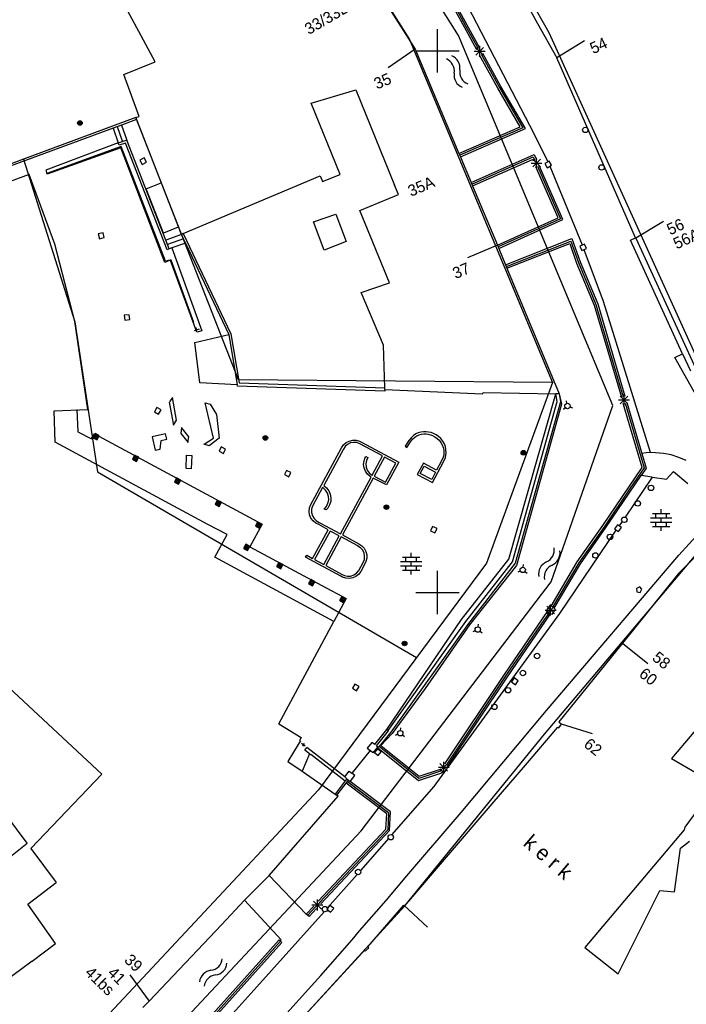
# Model space of a CAD drawing. Header units: millimetres. Extents: x 135944 to 142000, y 454200 to 456692.
# Tile 50 of 153: x 137061 to 137123, y 455862 to 455953. Entities that reach past the tile are written whole.
import ezdxf
from ezdxf.enums import TextEntityAlignment as Align

# ---------------------------------------------------------------- set-up
doc = ezdxf.new("R2010")
doc.units = ezdxf.units.MM
for name, color, linetype in [('TotaalGBKN2013_Bistad', 251, 'Continuous'), ('TotaalGBKN2013X$0$Contouren', 251, 'Continuous'), ('TotaalGBKN2013X$0$Xref', 251, 'Continuous')]:
    doc.layers.add(name, color=color, linetype=linetype)
doc.styles.add('TotaalGBKN2013X$0$GBKN binnenstad 2009$0$Standard', font='txt')

# ---------------------------------------------------------------- blocks, each defined once
blk = doc.blocks.new('TotaalGBKN2013X$0$GBKN binnenstad 2009')
at = {"layer": 'TotaalGBKN2013_Bistad'}
for p, q in [((137106271, 455957881), (137109220, 455952517)), ((137099971, 455956795), (137102435, 455952219)), ((137100120, 455956875), (137102585, 455952300)), ((137102734, 455952381), (137100270, 455956956)), ((137073937, 455948978), (137070215, 455955922)), ((137095492, 455953976), (137097934, 455950153)), ((137102791, 455954108), (137108886, 455942361)), ((137109220, 455952517), (137110992, 455949372)), ((137100000, 455950000), (137100000, 455952000)), ((137102435, 455952219), (137103577, 455950136)), ((137102585, 455952300), (137103728, 455950216)), ((137103877, 455950296), (137102734, 455952381)), ((137113555, 455950933), (137110992, 455949372)), ((137097918, 455950144), (137095443, 455948449)), ((137097934, 455950153), (137101969, 455940525)), ((137098000, 455950000), (137100000, 455950000)), ((137100000, 455950000), (137102000, 455950000)), ((137100000, 455948000), (137100000, 455950000)), ((137103385, 455949959), (137104385, 455949959)), ((137103531, 455949605), (137104239, 455950313)), ((137104239, 455949605), (137103531, 455950313)), ((137103885, 455949459), (137103885, 455950459)), ((137071043, 455947806), (137073937, 455948978)), ((137105546, 455946549), (137103866, 455949610)), ((137104016, 455949690), (137105694, 455946632)), ((137105842, 455946716), (137104167, 455949770)), ((137114066, 455942315), (137110992, 455949372)), ((137072469, 455943947), (137071043, 455947806)), ((137088341, 455945164), (137092453, 455946390)), ((137092453, 455946390), (137096025, 455937599)), ((137107626, 455942981), (137105546, 455946549)), ((137105694, 455946632), (137107869, 455942902)), ((137108112, 455942822), (137105842, 455946716)), ((137091014, 455938585), (137088341, 455945164)), ((137072151, 455943841), (137054958, 455937488)), ((137072216, 455943663), (137070841, 455943155)), ((137072151, 455943841), (137072469, 455943947)), ((137072151, 455943841), (137072216, 455943663)), ((137072216, 455943663), (137072231, 455943621)), ((137076361, 455933041), (137072231, 455943621)), ((137070044, 455942860), (137054051, 455936951)), ((137070841, 455943155), (137070044, 455942860)), ((137070044, 455942860), (137070511, 455941501)), ((137070443, 455943008), (137070923, 455941608)), ((137070841, 455943155), (137071331, 455941741)), ((137101969, 455940525), (137107626, 455942981)), ((137107869, 455942902), (137102049, 455940374)), ((137102100, 455940211), (137108112, 455942822)), ((137071331, 455941741), (137070521, 455941471)), ((137074905, 455932534), (137071331, 455941741)), ((137108886, 455942361), (137110165, 455939754)), ((137118264, 455932751), (137114066, 455942315)), ((137070511, 455941501), (137063841, 455938981)), ((137070791, 455941161), (137063952, 455938666)), ((137070751, 455941041), (137063971, 455938611)), ((137070511, 455941501), (137070521, 455941471)), ((137070601, 455941281), (137070521, 455941471)), ((137071211, 455941481), (137070601, 455941281)), ((137074811, 455930471), (137070751, 455941041)), ((137074881, 455930601), (137070791, 455941161)), ((137075041, 455931641), (137071211, 455941481)), ((137072918, 455940116), (137072518, 455939910)), ((137072518, 455939910), (137072724, 455939510)), ((137073124, 455939716), (137072918, 455940116)), ((137101969, 455940525), (137102100, 455940211)), ((137102100, 455940211), (137102139, 455940117)), ((137102139, 455940117), (137103086, 455937859)), ((137103086, 455937859), (137108918, 455940434)), ((137103142, 455937697), (137108831, 455940210)), ((137103218, 455937545), (137108744, 455939985)), ((137108744, 455939985), (137108810, 455939836)), ((137108773, 455939285), (137109481, 455939993)), ((137109481, 455939285), (137108773, 455939993)), ((137108831, 455940210), (137108967, 455939901)), ((137108918, 455940434), (137109124, 455939966)), ((137109127, 455939139), (137109127, 455940139)), ((137110288, 455939829), (137109895, 455939610)), ((137110507, 455939436), (137110288, 455939829)), ((137063841, 455938981), (137063952, 455938666)), ((137072724, 455939510), (137073124, 455939716)), ((137108627, 455939639), (137109627, 455939639)), ((137111113, 455934593), (137109051, 455939287)), ((137109208, 455939352), (137111337, 455934508)), ((137111560, 455934422), (137109365, 455939417)), ((137109895, 455939610), (137110114, 455939217)), ((137110114, 455939217), (137110507, 455939436)), ((137110350, 455939356), (137113338, 455932084)), ((137062321, 455938581), (137059085, 455937400)), ((137064681, 455932141), (137062321, 455938581)), ((137063971, 455938611), (137063952, 455938666)), ((137076527, 455933131), (137089151, 455938461)), ((137089151, 455938461), (137089365, 455937954)), ((137089365, 455937954), (137091014, 455938585)), ((137073101, 455937261), (137074491, 455937821)), ((137074691, 455933161), (137073101, 455937261)), ((137096379, 455936727), (137096025, 455937599)), ((137103086, 455937859), (137103218, 455937545)), ((137103218, 455937545), (137105514, 455932063)), ((137092806, 455935278), (137096379, 455936727)), ((137095546, 455928583), (137092806, 455935278)), ((137088534, 455934215), (137090608, 455934938)), ((137090608, 455934938), (137091572, 455932406)), ((137105514, 455932063), (137111113, 455934593)), ((137111337, 455934508), (137105585, 455931903)), ((137105647, 455931745), (137111560, 455934422)), ((137076051, 455933721), (137074691, 455933161)), ((137089526, 455931609), (137088534, 455934215)), ((137120850, 455934260), (137118287, 455932699)), ((137069121, 455933201), (137068683, 455933095)), ((137068683, 455933095), (137068789, 455932657)), ((137068789, 455932657), (137069227, 455932763)), ((137069227, 455932763), (137069121, 455933201)), ((137076361, 455933041), (137074905, 455932534)), ((137075216, 455931731), (137074905, 455932534)), ((137076545, 455932633), (137075059, 455932137)), ((137076527, 455933131), (137076361, 455933041)), ((137076727, 455932249), (137076361, 455933041)), ((137076527, 455933131), (137080931, 455923881)), ((137106269, 455930242), (137112398, 455932671)), ((137112398, 455932671), (137113144, 455930524)), ((137117783, 455932523), (137118264, 455932751)), ((137122608, 455922044), (137117783, 455932523)), ((137118264, 455932751), (137118287, 455932699)), ((137118287, 455932699), (137123842, 455920645)), ((137066511, 455925001), (137064681, 455932141)), ((137075216, 455931731), (137075041, 455931641)), ((137075480, 455931831), (137075216, 455931731)), ((137076727, 455932249), (137075480, 455931831)), ((137075480, 455931831), (137078241, 455924141)), ((137076727, 455932249), (137080727, 455923831)), ((137091572, 455932406), (137089526, 455931609)), ((137105513, 455932068), (137102751, 455930898)), ((137105514, 455932063), (137105647, 455931745)), ((137105647, 455931745), (137106269, 455930242)), ((137106346, 455930090), (137112295, 455932447)), ((137106399, 455929928), (137112193, 455932224)), ((137112193, 455932224), (137112826, 455930402)), ((137112295, 455932447), (137112985, 455930463)), ((137113548, 455932160), (137113133, 455931985)), ((137113133, 455931985), (137113308, 455931570)), ((137113308, 455931570), (137113723, 455931745)), ((137115293, 455926865), (137113515, 455931626)), ((137113723, 455931745), (137113548, 455932160)), ((137075310, 455930668), (137074811, 455930471)), ((137075310, 455930668), (137074881, 455930601)), ((137075401, 455930691), (137075310, 455930668)), ((137075310, 455930668), (137077723, 455924169)), ((137077511, 455924935), (137075401, 455930691)), ((137106269, 455930242), (137106399, 455929928)), ((137106399, 455929928), (137111200, 455918332)), ((137112826, 455930402), (137114449, 455926529)), ((137112985, 455930463), (137114264, 455927411)), ((137113144, 455930524), (137114770, 455926643)), ((137092959, 455927681), (137095546, 455928583)), ((137095012, 455922822), (137092959, 455927681)), ((137114264, 455927411), (137114610, 455926586)), ((137114449, 455926529), (137116959, 455918017)), ((137114610, 455926586), (137115841, 455922408)), ((137114770, 455926643), (137117285, 455918112)), ((137119648, 455912908), (137115293, 455926865)), ((137071528, 455925646), (137071082, 455925590)), ((137071082, 455925590), (137071138, 455925144)), ((137071584, 455925200), (137071528, 455925646)), ((137067731, 455916901), (137066511, 455925001)), ((137071138, 455925144), (137071584, 455925200)), ((137077772, 455924232), (137077685, 455924466)), ((137078006, 455924319), (137077538, 455924145)), ((137077591, 455923071), (137080727, 455923831)), ((137077771, 455924041), (137077723, 455924169)), ((137078241, 455924141), (137077771, 455924041)), ((137080727, 455923831), (137081507, 455919168)), ((137080931, 455923881), (137081682, 455919354)), ((137078061, 455919361), (137077591, 455923071)), ((137095136, 455918891), (137095012, 455922822)), ((137115841, 455922408), (137117121, 455918065)), ((137121881, 455921686), (137122608, 455922044)), ((137123953, 455918024), (137121881, 455921686)), ((137122608, 455922044), (137123333, 455920470)), ((137081507, 455919168), (137078061, 455919361)), ((137081525, 455919059), (137081507, 455919168)), ((137095131, 455918591), (137081525, 455919059)), ((137081682, 455919354), (137095136, 455918891)), ((137095141, 455918741), (137095136, 455918891)), ((137075531, 455918001), (137075251, 455917591)), ((137075911, 455915901), (137075531, 455918001)), ((137095141, 455918741), (137095131, 455918591)), ((137095141, 455918741), (137104141, 455918341)), ((137104141, 455918341), (137104191, 455918461)), ((137104191, 455918461), (137110912, 455918337)), ((137106568, 455903085), (137110912, 455918337)), ((137111036, 455917618), (137110912, 455918337)), ((137111200, 455918332), (137110912, 455918337)), ((137111200, 455918332), (137111442, 455917399)), ((137111200, 455918332), (137111342, 455917600)), ((137116849, 455917421), (137117557, 455918129)), ((137117557, 455917421), (137116849, 455918129)), ((137117203, 455917275), (137117203, 455918275)), ((137074080, 455917066), (137073862, 455916672)), ((137074474, 455916848), (137074080, 455917066)), ((137075221, 455917561), (137075611, 455915461)), ((137079331, 455914261), (137078541, 455917501)), ((137078541, 455917501), (137079021, 455917381)), ((137079021, 455917381), (137079591, 455916441)), ((137106894, 455902837), (137111036, 455917618)), ((137111342, 455917600), (137107167, 455902699)), ((137111442, 455917399), (137107280, 455902503)), ((137111928, 455917457), (137111880, 455917702)), ((137112214, 455917131), (137112450, 455917051)), ((137116703, 455917775), (137117703, 455917775)), ((137118866, 455911544), (137117128, 455917441)), ((137117291, 455917489), (137119051, 455911515)), ((137117454, 455917536), (137118839, 455912835)), ((137064601, 455916761), (137067731, 455916901)), ((137064711, 455913881), (137064601, 455916761)), ((137066691, 455916881), (137066791, 455914841)), ((137073862, 455916672), (137074256, 455916454)), ((137074256, 455916454), (137074474, 455916848)), ((137079591, 455916441), (137079851, 455914241)), ((137111789, 455917048), (137111601, 455916884)), ((137075611, 455915461), (137075911, 455915901)), ((137066791, 455914841), (137068051, 455914171)), ((137068073, 455914210), (137068321, 455914651)), ((137068400, 455914665), (137068196, 455914287)), ((137068424, 455914584), (137068277, 455914311)), ((137068321, 455914651), (137083811, 455906321)), ((137068448, 455914503), (137068358, 455914335)), ((137068778, 455914461), (137068400, 455914665)), ((137068697, 455914437), (137068424, 455914584)), ((137068473, 455914421), (137068440, 455914360)), ((137068440, 455914360), (137068501, 455914327)), ((137068616, 455914413), (137068448, 455914503)), ((137068534, 455914388), (137068473, 455914421)), ((137068501, 455914327), (137068534, 455914388)), ((137068526, 455914245), (137068616, 455914413)), ((137068550, 455914164), (137068697, 455914437)), ((137068574, 455914083), (137068778, 455914461)), ((137074891, 455914651), (137073651, 455914361)), ((137073651, 455914361), (137073921, 455913131)), ((137075011, 455914141), (137074891, 455914661)), ((137076361, 455915221), (137076311, 455914681)), ((137076311, 455914681), (137076981, 455913851)), ((137077031, 455914371), (137076361, 455915221)), ((137076961, 455913841), (137077031, 455914371)), ((137097781, 455914501), (137097543, 455914290)), ((137097674, 455914139), (137097901, 455914341)), ((137097991, 455914633), (137097781, 455914501)), ((137097901, 455914341), (137098088, 455914459)), ((137098217, 455914735), (137097991, 455914633)), ((137098088, 455914459), (137098290, 455914548)), ((137098456, 455914804), (137098217, 455914735)), ((137098290, 455914548), (137098503, 455914608)), ((137098701, 455914841), (137098456, 455914804)), ((137098503, 455914608), (137098721, 455914641)), ((137098935, 455914844), (137098701, 455914841)), ((137098721, 455914641), (137098929, 455914644)), ((137098929, 455914644), (137099136, 455914619)), ((137099167, 455914815), (137098935, 455914844)), ((137099136, 455914619), (137099337, 455914567)), ((137099393, 455914756), (137099167, 455914815)), ((137099337, 455914567), (137099531, 455914491)), ((137099611, 455914671), (137099393, 455914756)), ((137099531, 455914491), (137099753, 455914372)), ((137099860, 455914542), (137099611, 455914671)), ((137099753, 455914372), (137099960, 455914230)), ((137100095, 455914387), (137099860, 455914542)), ((137100306, 455914201), (137100095, 455914387)), ((137078801, 455906291), (137064711, 455913881)), ((137068051, 455914171), (137068073, 455914210)), ((137068196, 455914287), (137068574, 455914083)), ((137068277, 455914311), (137068550, 455914164)), ((137068358, 455914335), (137068526, 455914245)), ((137074411, 455913221), (137074491, 455914021)), ((137074491, 455914021), (137075011, 455914141)), ((137078931, 455913551), (137078411, 455913681)), ((137078441, 455913701), (137079331, 455914261)), ((137079851, 455914241), (137078931, 455913551)), ((137080036, 455913433), (137079829, 455913034)), ((137080435, 455913226), (137080036, 455913433)), ((137091141, 455913351), (137091321, 455913618)), ((137091462, 455913476), (137091301, 455913231)), ((137091321, 455913618), (137091561, 455913833)), ((137091685, 455913673), (137091462, 455913476)), ((137091561, 455913833), (137091847, 455913983)), ((137091953, 455913803), (137091685, 455913673)), ((137091847, 455913983), (137092160, 455914058)), ((137092245, 455913858), (137091953, 455913803)), ((137092160, 455914058), (137092482, 455914054)), ((137092542, 455913833), (137092245, 455913858)), ((137092482, 455914054), (137092794, 455913971)), ((137092821, 455913731), (137092542, 455913833)), ((137092794, 455913971), (137092921, 455913911)), ((137094916, 455912601), (137092821, 455913731)), ((137092921, 455913911), (137096421, 455912021)), ((137097346, 455914039), (137097011, 455913501)), ((137097011, 455913501), (137097171, 455913381)), ((137097171, 455913381), (137097488, 455913898)), ((137097543, 455914290), (137097346, 455914039)), ((137097488, 455913898), (137097674, 455914139)), ((137099960, 455914230), (137100146, 455914059)), ((137100146, 455914059), (137100301, 455913861)), ((137100301, 455913861), (137100426, 455913635)), ((137100481, 455913981), (137100306, 455914201)), ((137100426, 455913635), (137100513, 455913392)), ((137100619, 455913727), (137100481, 455913981)), ((137100713, 455913453), (137100619, 455913727)), ((137100765, 455913169), (137100713, 455913453)), ((137072035, 455912681), (137071831, 455912303)), ((137072059, 455912600), (137071912, 455912327)), ((137072413, 455912477), (137072035, 455912681)), ((137072332, 455912453), (137072059, 455912600)), ((137073921, 455913131), (137074411, 455913221)), ((137076781, 455911441), (137076831, 455912681)), ((137076831, 455912681), (137077331, 455912651)), ((137077321, 455912661), (137077251, 455911401)), ((137079829, 455913034), (137080228, 455912827)), ((137080228, 455912827), (137080435, 455913226)), ((137088271, 455908071), (137091141, 455913351)), ((137091301, 455913231), (137089486, 455909881)), ((137093321, 455912448), (137093381, 455912551)), ((137093381, 455912551), (137093554, 455912452)), ((137093961, 455910834), (137094916, 455912601)), ((137100513, 455913392), (137100565, 455913139)), ((137100564, 455912687), (137100517, 455912497)), ((137100581, 455912881), (137100564, 455912687)), ((137100565, 455913139), (137100581, 455912881)), ((137100711, 455912456), (137100762, 455912666)), ((137100762, 455912666), (137100781, 455912881)), ((137100781, 455912881), (137100765, 455913169)), ((137119242, 455912884), (137118839, 455912835)), ((137118839, 455912835), (137119237, 455911486)), ((137119648, 455912908), (137119242, 455912884)), ((137120100, 455912907), (137119648, 455912908)), ((137120838, 455912842), (137120100, 455912907)), ((137121564, 455912697), (137120838, 455912842)), ((137122270, 455912475), (137121564, 455912697)), ((137071831, 455912303), (137072209, 455912099)), ((137071912, 455912327), (137072185, 455912180)), ((137072083, 455912519), (137071993, 455912351)), ((137071993, 455912351), (137072161, 455912261)), ((137072108, 455912437), (137072075, 455912376)), ((137072075, 455912376), (137072136, 455912343)), ((137072251, 455912429), (137072083, 455912519)), ((137072169, 455912404), (137072108, 455912437)), ((137072136, 455912343), (137072169, 455912404)), ((137072161, 455912261), (137072251, 455912429)), ((137072185, 455912180), (137072332, 455912453)), ((137072209, 455912099), (137072413, 455912477)), ((137093170, 455911817), (137093207, 455912142)), ((137093213, 455911493), (137093170, 455911817)), ((137093207, 455912142), (137093321, 455912448)), ((137093425, 455912179), (137093371, 455911882)), ((137093371, 455911882), (137093397, 455911582)), ((137093554, 455912452), (137093425, 455912179)), ((137095097, 455912503), (137094144, 455910738)), ((137096141, 455911941), (137095097, 455912503)), ((137095191, 455910191), (137096141, 455911941)), ((137096421, 455912021), (137095271, 455909931)), ((137098681, 455911931), (137098111, 455910901)), ((137098391, 455910981), (137098761, 455911671)), ((137099909, 455911292), (137098681, 455911931)), ((137098761, 455911671), (137099814, 455911110)), ((137099531, 455910161), (137100541, 455912053)), ((137100361, 455912149), (137099909, 455911292)), ((137100517, 455912497), (137100361, 455912149)), ((137100541, 455912053), (137100711, 455912456)), ((137122948, 455912178), (137122270, 455912475)), ((137077251, 455911401), (137076781, 455911441)), ((137086069, 455911274), (137085858, 455910877)), ((137085858, 455910877), (137086255, 455910666)), ((137086466, 455911063), (137086069, 455911274)), ((137086255, 455910666), (137086466, 455911063)), ((137093332, 455911189), (137093213, 455911493)), ((137093522, 455910923), (137093332, 455911189)), ((137093397, 455911582), (137093501, 455911299)), ((137093501, 455911299), (137093675, 455911052)), ((137093771, 455910711), (137093522, 455910923)), ((137093675, 455911052), (137093891, 455910871)), ((137093867, 455910661), (137093771, 455910711)), ((137093891, 455910871), (137093961, 455910834)), ((137094144, 455910738), (137095191, 455910191)), ((137098111, 455910901), (137099531, 455910161)), ((137099451, 455910421), (137098391, 455910981)), ((137099814, 455911110), (137099451, 455910421)), ((137115246, 455906182), (137118866, 455911544)), ((137115526, 455905989), (137118773, 455910798)), ((137119051, 455911515), (137117781, 455909634)), ((137119237, 455911486), (137118773, 455910798)), ((137119797, 455910652), (137118773, 455910798)), ((137121131, 455910461), (137121760, 455911180)), ((137121760, 455911180), (137123080, 455910050)), ((137075911, 455910578), (137075707, 455910200)), ((137075707, 455910200), (137076085, 455909996)), ((137075935, 455910497), (137075788, 455910224)), ((137075788, 455910224), (137076061, 455910077)), ((137075959, 455910416), (137075869, 455910248)), ((137075869, 455910248), (137076037, 455910158)), ((137076289, 455910374), (137075911, 455910578)), ((137076208, 455910350), (137075935, 455910497)), ((137075984, 455910334), (137075951, 455910273)), ((137075951, 455910273), (137076012, 455910240)), ((137076127, 455910326), (137075959, 455910416)), ((137076045, 455910301), (137075984, 455910334)), ((137076012, 455910240), (137076045, 455910301)), ((137076037, 455910158), (137076127, 455910326)), ((137076061, 455910077), (137076208, 455910350)), ((137076085, 455909996), (137076289, 455910374)), ((137089486, 455909881), (137089749, 455909664)), ((137091028, 455905408), (137093867, 455910661)), ((137094051, 455910566), (137091209, 455905309)), ((137095271, 455909931), (137094051, 455910566)), ((137119797, 455910652), (137117308, 455906965)), ((137119797, 455910652), (137121131, 455910461)), ((137089390, 455909705), (137088451, 455907971)), ((137089433, 455909674), (137089390, 455909705)), ((137089664, 455909451), (137089433, 455909674)), ((137089832, 455909178), (137089664, 455909451)), ((137089749, 455909664), (137089954, 455909392)), ((137089928, 455908872), (137089832, 455909178)), ((137089954, 455909392), (137090091, 455909080)), ((137090091, 455909080), (137090151, 455908745)), ((137117781, 455909634), (137115386, 455906085)), ((137079666, 455908534), (137079462, 455908156)), ((137079462, 455908156), (137079840, 455907952)), ((137079690, 455908453), (137079543, 455908180)), ((137079543, 455908180), (137079816, 455908033)), ((137079714, 455908372), (137079624, 455908204)), ((137079624, 455908204), (137079792, 455908114)), ((137080044, 455908330), (137079666, 455908534)), ((137079963, 455908306), (137079690, 455908453)), ((137079739, 455908290), (137079706, 455908229)), ((137079706, 455908229), (137079767, 455908196)), ((137079882, 455908282), (137079714, 455908372)), ((137079800, 455908257), (137079739, 455908290)), ((137079767, 455908196), (137079800, 455908257)), ((137079792, 455908114), (137079882, 455908282)), ((137079816, 455908033), (137079963, 455908306)), ((137079840, 455907952), (137080044, 455908330)), ((137088175, 455907801), (137088271, 455908071)), ((137089746, 455907948), (137089883, 455908237)), ((137090034, 455908078), (137089863, 455907784)), ((137089883, 455908237), (137089945, 455908552)), ((137089945, 455908552), (137089928, 455908872)), ((137090132, 455908405), (137090034, 455908078)), ((137090151, 455908745), (137090132, 455908405)), ((137128718, 455908216), (137122236, 455901741)), ((137088141, 455907481), (137088175, 455907801)), ((137088186, 455907161), (137088141, 455907481)), ((137088308, 455906863), (137088186, 455907161)), ((137088370, 455907681), (137088368, 455907380)), ((137088368, 455907380), (137088445, 455907088)), ((137088451, 455907971), (137088370, 455907681)), ((137088445, 455907088), (137088596, 455906828)), ((137089541, 455907701), (137089746, 455907948)), ((137089721, 455907621), (137089541, 455907701)), ((137089863, 455907784), (137089721, 455907621)), ((137119826, 455907290), (137121426, 455907290)), ((137120126, 455906890), (137120126, 455907290)), ((137120626, 455907290), (137120626, 455907690)), ((137121126, 455906890), (137121126, 455907290)), ((137080581, 455905361), (137078801, 455906291)), ((137083811, 455906321), (137082681, 455904211)), ((137083392, 455906520), (137083188, 455906142)), ((137083416, 455906439), (137083269, 455906166)), ((137083269, 455906166), (137083542, 455906019)), ((137083440, 455906358), (137083350, 455906190)), ((137083350, 455906190), (137083518, 455906100)), ((137083770, 455906316), (137083392, 455906520)), ((137083689, 455906292), (137083416, 455906439)), ((137083465, 455906276), (137083432, 455906215)), ((137083432, 455906215), (137083493, 455906182)), ((137083608, 455906268), (137083440, 455906358)), ((137083526, 455906243), (137083465, 455906276)), ((137083493, 455906182), (137083526, 455906243)), ((137083518, 455906100), (137083608, 455906268)), ((137083542, 455906019), (137083689, 455906292)), ((137083566, 455905938), (137083770, 455906316)), ((137088500, 455906603), (137088308, 455906863)), ((137088749, 455906398), (137088500, 455906603)), ((137088596, 455906828), (137088810, 455906615)), ((137089041, 455906261), (137088749, 455906398)), ((137088810, 455906615), (137089071, 455906467)), ((137089901, 455905790), (137089041, 455906261)), ((137089071, 455906467), (137089141, 455906441)), ((137089141, 455906441), (137091028, 455905408)), ((137112885, 455902825), (137115246, 455906182)), ((137116587, 455906244), (137116333, 455905872)), ((137116959, 455905990), (137116587, 455906244)), ((137117035, 455906562), (137116754, 455906145)), ((137119646, 455906890), (137121606, 455906890)), ((137119646, 455906490), (137121606, 455906490)), ((137120126, 455906090), (137120126, 455906490)), ((137120626, 455906490), (137120626, 455906890)), ((137121126, 455906090), (137121126, 455906490)), ((137079451, 455903251), (137080581, 455905361)), ((137083188, 455906142), (137083566, 455905938)), ((137088455, 455903151), (137089901, 455905790)), ((137090071, 455905671), (137088636, 455903052)), ((137090929, 455905224), (137090071, 455905671)), ((137091209, 455905309), (137092721, 455904481)), ((137099540, 455906105), (137099349, 455905698)), ((137099349, 455905698), (137099756, 455905507)), ((137099947, 455905914), (137099540, 455906105)), ((137099756, 455905507), (137099947, 455905914)), ((137111287, 455898046), (137116490, 455905753)), ((137115386, 455906085), (137113028, 455902732)), ((137113171, 455902640), (137115526, 455905989)), ((137116333, 455905872), (137116705, 455905618)), ((137116705, 455905618), (137116959, 455905990)), ((137119826, 455906090), (137121426, 455906090)), ((137120626, 455905690), (137120626, 455906090)), ((137122256, 455903438), (137124167, 455905526)), ((137082295, 455904446), (137082091, 455904068)), ((137082319, 455904365), (137082172, 455904092)), ((137082673, 455904242), (137082295, 455904446)), ((137082592, 455904218), (137082319, 455904365)), ((137089502, 455902582), (137090929, 455905224)), ((137091111, 455905127), (137089683, 455902484)), ((137092621, 455904301), (137091111, 455905127)), ((137092721, 455904481), (137092992, 455904310)), ((137082091, 455904068), (137082469, 455903864)), ((137082172, 455904092), (137082445, 455903945)), ((137082343, 455904284), (137082253, 455904116)), ((137082253, 455904116), (137082421, 455904026)), ((137082368, 455904202), (137082335, 455904141)), ((137082335, 455904141), (137082396, 455904108)), ((137082511, 455904194), (137082343, 455904284)), ((137082429, 455904169), (137082368, 455904202)), ((137082396, 455904108), (137082429, 455904169)), ((137082421, 455904026), (137082511, 455904194)), ((137082445, 455903945), (137082592, 455904218)), ((137082469, 455903864), (137082673, 455904242)), ((137082681, 455904211), (137089720, 455900422)), ((137087821, 455903261), (137087921, 455903441)), ((137087921, 455903441), (137088455, 455903151)), ((137092644, 455904290), (137092621, 455904301)), ((137092891, 455904124), (137092644, 455904290)), ((137093085, 455903898), (137092891, 455904124)), ((137092992, 455904310), (137093213, 455904077)), ((137093213, 455903629), (137093085, 455903898)), ((137093213, 455904077), (137093370, 455903797)), ((137093264, 455903336), (137093213, 455903629)), ((137093370, 455903797), (137093453, 455903487)), ((137093453, 455903487), (137093456, 455903167)), ((137097551, 455903250), (137097551, 455903650)), ((137110036, 455889092), (137122256, 455903438)), ((137090431, 455897321), (137079451, 455903251)), ((137085345, 455902778), (137085141, 455902400)), ((137085369, 455902697), (137085222, 455902424)), ((137085393, 455902616), (137085303, 455902448)), ((137085723, 455902574), (137085345, 455902778)), ((137085642, 455902550), (137085369, 455902697)), ((137085418, 455902534), (137085385, 455902473)), ((137085561, 455902526), (137085393, 455902616)), ((137085479, 455902501), (137085418, 455902534)), ((137085471, 455902358), (137085561, 455902526)), ((137085495, 455902277), (137085642, 455902550)), ((137085519, 455902196), (137085723, 455902574)), ((137091061, 455901511), (137087821, 455903261)), ((137088636, 455903052), (137089502, 455902582)), ((137092721, 455902031), (137093131, 455902761)), ((137093311, 455902701), (137092901, 455901931)), ((137093131, 455902761), (137093237, 455903039)), ((137093237, 455903039), (137093264, 455903336)), ((137093381, 455902855), (137093311, 455902701)), ((137093456, 455903167), (137093381, 455902855)), ((137096571, 455902850), (137098531, 455902850)), ((137096751, 455903250), (137098351, 455903250)), ((137097051, 455902850), (137097051, 455903250)), ((137097551, 455902450), (137097551, 455902850)), ((137098051, 455902850), (137098051, 455903250)), ((137102200, 455897513), (137106568, 455903085)), ((137102615, 455897329), (137106894, 455902837)), ((137107167, 455902699), (137102856, 455897150)), ((137107881, 455902330), (137107909, 455902578)), ((137110464, 455898733), (137112885, 455902825)), ((137113028, 455902732), (137110606, 455898639)), ((137110748, 455898546), (137113171, 455902640)), ((137085141, 455902400), (137085519, 455902196)), ((137085222, 455902424), (137085495, 455902277)), ((137085303, 455902448), (137085471, 455902358)), ((137085385, 455902473), (137085446, 455902440)), ((137085446, 455902440), (137085479, 455902501)), ((137089683, 455902484), (137091141, 455901691)), ((137091141, 455901691), (137091406, 455901557)), ((137091995, 455901518), (137092275, 455901616)), ((137092275, 455901616), (137092520, 455901786)), ((137092710, 455901675), (137092461, 455901475)), ((137092520, 455901786), (137092710, 455902014)), ((137092710, 455902014), (137092721, 455902031)), ((137092901, 455901931), (137092710, 455901675)), ((137096571, 455902450), (137098531, 455902450)), ((137096751, 455902050), (137098351, 455902050)), ((137097051, 455902050), (137097051, 455902450)), ((137097551, 455901650), (137097551, 455902050)), ((137098051, 455902050), (137098051, 455902450)), ((137100000, 455900000), (137100000, 455902000)), ((137107280, 455902503), (137102941, 455897021)), ((137107624, 455901983), (137107395, 455901883)), ((137108054, 455901933), (137108255, 455901785)), ((137122236, 455901741), (137117069, 455895319)), ((137088289, 455901200), (137088085, 455900822)), ((137088085, 455900822), (137088463, 455900618)), ((137088313, 455901119), (137088166, 455900846)), ((137088166, 455900846), (137088439, 455900699)), ((137088337, 455901038), (137088247, 455900870)), ((137088247, 455900870), (137088415, 455900780)), ((137088667, 455900996), (137088289, 455901200)), ((137088586, 455900972), (137088313, 455901119)), ((137088362, 455900956), (137088329, 455900895)), ((137088329, 455900895), (137088390, 455900862)), ((137088505, 455900948), (137088337, 455901038)), ((137088423, 455900923), (137088362, 455900956)), ((137088390, 455900862), (137088423, 455900923)), ((137088415, 455900780), (137088505, 455900948)), ((137088439, 455900699), (137088586, 455900972)), ((137088463, 455900618), (137088667, 455900996)), ((137091235, 455901410), (137091061, 455901511)), ((137091538, 455901309), (137091235, 455901410)), ((137091406, 455901557), (137091698, 455901498)), ((137091856, 455901286), (137091538, 455901309)), ((137091698, 455901498), (137091995, 455901518)), ((137092171, 455901342), (137091856, 455901286)), ((137092461, 455901475), (137092171, 455901342)), ((137089720, 455900422), (137091207, 455899621)), ((137098000, 455900000), (137100000, 455900000)), ((137100000, 455900000), (137102000, 455900000)), ((137100000, 455898000), (137100000, 455900000)), ((137118645, 455900515), (137118341, 455900376)), ((137118341, 455900376), (137118376, 455900069)), ((137118376, 455900069), (137118679, 455900008)), ((137118843, 455900299), (137118645, 455900515)), ((137118679, 455900008), (137118843, 455900299)), ((137091561, 455899431), (137090431, 455897321)), ((137091158, 455899623), (137090954, 455899245)), ((137090954, 455899245), (137091332, 455899041)), ((137091182, 455899542), (137091035, 455899269)), ((137091035, 455899269), (137091308, 455899122)), ((137091206, 455899461), (137091116, 455899293)), ((137091116, 455899293), (137091284, 455899203)), ((137091536, 455899419), (137091158, 455899623)), ((137091455, 455899395), (137091182, 455899542)), ((137091231, 455899379), (137091198, 455899318)), ((137091198, 455899318), (137091259, 455899285)), ((137091374, 455899371), (137091206, 455899461)), ((137091207, 455899621), (137091561, 455899431)), ((137091292, 455899346), (137091231, 455899379)), ((137091259, 455899285), (137091292, 455899346)), ((137091284, 455899203), (137091374, 455899371)), ((137091308, 455899122), (137091455, 455899395)), ((137091332, 455899041), (137091536, 455899419)), ((137100985, 455883880), (137111287, 455898046)), ((137106168, 455892416), (137110138, 455898230)), ((137106450, 455892226), (137110421, 455898043)), ((137110280, 455898136), (137109855, 455897527)), ((137109930, 455898382), (137110930, 455898382)), ((137110356, 455898804), (137110025, 455898305)), ((137110025, 455898305), (137110138, 455898230)), ((137110076, 455898028), (137110784, 455898736)), ((137110784, 455898028), (137110076, 455898736)), ((137110138, 455898230), (137110421, 455898043)), ((137110464, 455898733), (137110356, 455898804)), ((137110525, 455897974), (137110421, 455898043)), ((137110430, 455897882), (137110430, 455898882)), ((137110748, 455898546), (137110464, 455898733)), ((137110857, 455898474), (137110525, 455897974)), ((137110748, 455898546), (137110857, 455898474)), ((137085341, 455887871), (137090431, 455897321)), ((137095322, 455887351), (137102200, 455897513)), ((137095431, 455887263), (137102615, 455897329)), ((137102856, 455897150), (137095676, 455887090)), ((137103737, 455896828), (137103765, 455897076)), ((137109855, 455897527), (137106309, 455892321)), ((137102941, 455897021), (137098848, 455891128)), ((137103480, 455896481), (137103251, 455896381)), ((137103910, 455896431), (137104111, 455896283)), ((137117069, 455895319), (137111186, 455888066)), ((137117069, 455895319), (137119403, 455893434)), ((137059980, 455891656), (137069024, 455883236)), ((137100666, 455884170), (137106168, 455892416)), ((137106309, 455892321), (137100793, 455884055)), ((137100921, 455883940), (137106450, 455892226)), ((137107072, 455892113), (137106812, 455891745)), ((137106812, 455891745), (137107180, 455891485)), ((137107440, 455891853), (137107072, 455892113)), ((137107180, 455891485), (137107440, 455891853)), ((137092363, 455891551), (137092135, 455891163)), ((137092135, 455891163), (137092523, 455890935)), ((137092751, 455891323), (137092363, 455891551)), ((137092523, 455890935), (137092751, 455891323)), ((137098848, 455891128), (137095813, 455886967)), ((137102170, 455879682), (137110036, 455889092)), ((137111186, 455888066), (137111438, 455887835)), ((137085341, 455887871), (137087401, 455886621)), ((137094200, 455885957), (137095322, 455887351)), ((137094352, 455885846), (137095468, 455887234)), ((137095676, 455887090), (137094714, 455885928)), ((137095322, 455887351), (137095431, 455887263)), ((137095468, 455887234), (137095431, 455887263)), ((137096582, 455887258), (137096610, 455887506)), ((137108112, 455884048), (137111095, 455887574)), ((137111095, 455887574), (137111184, 455887508)), ((137111184, 455887508), (137111438, 455887835)), ((137114302, 455886940), (137111438, 455887835)), ((137124153, 455887710), (137121596, 455884661)), ((137087231, 455886121), (137087272, 455886187)), ((137087401, 455886621), (137087241, 455886341)), ((137087241, 455886341), (137087331, 455886281)), ((137087331, 455886281), (137087272, 455886187)), ((137093939, 455886166), (137093501, 455885621)), ((137094200, 455885957), (137093939, 455886166)), ((137095813, 455886967), (137094771, 455885882)), ((137096325, 455886911), (137096096, 455886811)), ((137096755, 455886861), (137096956, 455886713)), ((137087231, 455886121), (137086185, 455884408)), ((137087772, 455885807), (137087439, 455886060)), ((137087696, 455886053), (137087515, 455885815)), ((137087744, 455885429), (137087938, 455885680)), ((137088166, 455885101), (137087744, 455885429)), ((137091433, 455882969), (137087938, 455885680)), ((137093765, 455885408), (137092084, 455883317)), ((137093501, 455885621), (137093765, 455885408)), ((137094030, 455885195), (137093765, 455885408)), ((137094443, 455885710), (137094030, 455885195)), ((137094452, 455885578), (137094170, 455885228)), ((137094352, 455885846), (137094474, 455885748)), ((137094474, 455885748), (137094443, 455885710)), ((137094496, 455885667), (137094443, 455885710)), ((137094802, 455885296), (137094452, 455885578)), ((137094714, 455885928), (137094496, 455885667)), ((137094496, 455885667), (137098241, 455882647)), ((137094520, 455884946), (137094802, 455885296)), ((137098275, 455882838), (137094605, 455885797)), ((137094771, 455885882), (137094714, 455885928)), ((137094771, 455885882), (137098310, 455883029)), ((137086185, 455884408), (137087488, 455883504)), ((137088166, 455885101), (137087488, 455883504)), ((137088166, 455885101), (137088261, 455885028)), ((137088261, 455885028), (137088303, 455885082)), ((137088303, 455885082), (137091479, 455882618)), ((137094170, 455885228), (137094520, 455884946)), ((137100569, 455883371), (137100569, 455884371)), ((137121596, 455884661), (137125676, 455882271)), ((137087488, 455883504), (137090531, 455881395)), ((137091433, 455882969), (137091846, 455883502)), ((137091846, 455883502), (137092084, 455883317)), ((137100345, 455883532), (137098275, 455882838)), ((137098310, 455883029), (137100260, 455883681)), ((137099682, 455882088), (137100918, 455883787)), ((137100069, 455883871), (137101069, 455883871)), ((137100215, 455883517), (137100923, 455884225)), ((137100923, 455883517), (137100215, 455884225)), ((137100260, 455883681), (137100283, 455883708)), ((137100403, 455883600), (137100345, 455883532)), ((137100388, 455883366), (137100513, 455883499)), ((137105033, 455880478), (137108112, 455884048)), ((137069024, 455883236), (137062467, 455876351)), ((137091479, 455882618), (137090531, 455881395)), ((137091433, 455882969), (137091625, 455882806)), ((137091625, 455882806), (137091479, 455882618)), ((137091571, 455882388), (137091789, 455882667)), ((137091625, 455882806), (137091789, 455882667)), ((137095476, 455879655), (137091679, 455882527)), ((137091789, 455882667), (137091919, 455882559)), ((137091919, 455882559), (137092348, 455883112)), ((137095651, 455879737), (137091919, 455882559)), ((137092348, 455883112), (137092084, 455883317)), ((137098241, 455882647), (137100388, 455883366)), ((137090701, 455881277), (137091571, 455882388)), ((137095301, 455879575), (137091571, 455882388)), ((137095783, 455877640), (137099682, 455882088)), ((137125676, 455882271), (137122817, 455878331)), ((137084461, 455873886), (137090809, 455881202)), ((137090531, 455881395), (137090701, 455881277)), ((137090809, 455881202), (137090701, 455881277)), ((137096982, 455871066), (137105033, 455880478)), ((137062108, 455876850), (137060070, 455879628)), ((137095225, 455878158), (137095301, 455879575)), ((137095476, 455879655), (137095392, 455878087)), ((137095558, 455878016), (137095651, 455879737)), ((137097145, 455873827), (137102170, 455879682)), ((137088987, 455871492), (137095225, 455878158)), ((137095392, 455878087), (137089111, 455871376)), ((137089235, 455871259), (137095558, 455878016)), ((137122747, 455878081), (137113582, 455867223)), ((137122817, 455878331), (137122747, 455878081)), ((137095493, 455877308), (137092877, 455874324)), ((137060425, 455875517), (137062108, 455876850)), ((137062467, 455876351), (137064800, 455873232)), ((137121849, 455872376), (137122408, 455876391)), ((137122408, 455876391), (137123257, 455877033)), ((137084461, 455873886), (137082184, 455871598)), ((137084461, 455873886), (137087865, 455870293)), ((137092567, 455873969), (137089823, 455870873)), ((137095239, 455871563), (137097145, 455873827)), ((137062182, 455871232), (137064800, 455873232)), ((137088904, 455870657), (137088904, 455871657)), ((137116654, 455864804), (137120520, 455872502)), ((137120520, 455872502), (137121849, 455872376)), ((137064747, 455867582), (137062182, 455871232)), ((137080050, 455869321), (137082184, 455871598)), ((137082184, 455871598), (137085574, 455867936)), ((137088578, 455871055), (137087865, 455870293)), ((137088701, 455870938), (137088006, 455870195)), ((137088825, 455870821), (137088130, 455870079)), ((137088404, 455871157), (137089404, 455871157)), ((137088550, 455870803), (137089258, 455871511)), ((137089258, 455870803), (137088550, 455871511)), ((137090073, 455871112), (137089773, 455870776)), ((137089773, 455870776), (137090109, 455870476)), ((137090409, 455870812), (137090073, 455871112)), ((137090109, 455870476), (137090409, 455870812)), ((137092803, 455868759), (137095239, 455871563)), ((137093556, 455867300), (137096870, 455871143)), ((137096870, 455871143), (137096982, 455871066)), ((137096870, 455871143), (137099079, 455869113)), ((137083330, 455863586), (137089520, 455870533)), ((137088130, 455870079), (137087865, 455870293)), ((137073390, 455862285), (137080050, 455869321)), ((137092118, 455867938), (137092803, 455868759)), ((137062594, 455865977), (137064747, 455867582)), ((137076606, 455858155), (137085367, 455867928)), ((137076852, 455857919), (137085620, 455867701)), ((137076966, 455858292), (137085493, 455867814)), ((137085367, 455867928), (137085456, 455867848)), ((137085574, 455867936), (137085456, 455867848)), ((137085620, 455867701), (137085456, 455867848)), ((137089210, 455864648), (137092118, 455867938)), ((137093324, 455866893), (137093640, 455867204)), ((137093640, 455867204), (137093556, 455867300)), ((137113582, 455867223), (137116654, 455864804)), ((137084220, 455857142), (137093057, 455866753)), ((137093057, 455866753), (137093247, 455866960)), ((137093247, 455866960), (137093324, 455866893)), ((137062594, 455865977), (137059966, 455864018)), ((137071608, 455864699), (137073390, 455862285)), ((137081483, 455856099), (137089210, 455864648)), ((137076742, 455856363), (137083330, 455863586)), ((137073390, 455862285), (137072781, 455861679))]:
    blk.add_line(p, q, dxfattribs=at)
for centre, radius in [((137066996, 455943340), 215), ((137066996, 455943340), 155), ((137066996, 455943340), 95), ((137066996, 455943340), 35), ((137113630, 455942700), 250), ((137115127, 455939236), 250), ((137111977, 455917212), 250), ((137084101, 455914272), 215), ((137084101, 455914272), 155), ((137084101, 455914272), 95), ((137084101, 455914272), 35), ((137107918, 455912899), 215), ((137107918, 455912899), 155), ((137107918, 455912899), 95), ((137107918, 455912899), 35), ((137119690, 455909660), 250), ((137095272, 455907875), 215), ((137095272, 455907875), 155), ((137118471, 455908222), 250), ((137095272, 455907875), 95), ((137095272, 455907875), 35), ((137117231, 455906712), 250), ((137115910, 455905130), 250), ((137114560, 455903420), 250), ((137107853, 455902082), 250), ((137103709, 455896580), 250), ((137096951, 455895290), 215), ((137096951, 455895290), 155), ((137096951, 455895290), 95), ((137096951, 455895290), 35), ((137109180, 455894140), 250), ((137107870, 455892570), 250), ((137106500, 455890980), 250), ((137105240, 455889440), 250), ((137096554, 455887010), 250), ((137095672, 455877407), 250), ((137092666, 455874194), 250), ((137089595, 455870768), 250)]:
    blk.add_circle(centre, radius, dxfattribs=at)
for centre, radius, start, end in [((137100302.3, 455948120.2), 1239.8, 352.422842, 66.176889), ((137100824.8, 455948416.4), 1239.8, 352.422842, 66.176889), ((137103209.7, 455948045.7), 1174.3, 169.840417, 249.672881), ((137102687.2, 455947749.6), 1174.3, 169.840417, 249.672881), ((137109526.9, 455903941.8), 1239.8, 294.694403, 8.44845), ((137110056.2, 455903658.2), 1239.8, 294.694403, 8.44845), ((137110486.9, 455901727.4), 1174.3, 112.111978, 191.944442), ((137111016.2, 455901443.8), 1174.3, 112.111978, 191.944442), ((137078957.1, 455866289.5), 1174.3, 275.539758, 355.372222), ((137079383.6, 455865866.7), 1174.3, 275.539758, 355.372222), ((137079245.6, 455863893.3), 1239.8, 98.122183, 171.876231), ((137079672.1, 455863470.5), 1239.8, 98.122183, 171.876231)]:
    blk.add_arc(centre, radius, start, end, dxfattribs=at)
at = {"layer": 'TotaalGBKN2013_Bistad', "style": 'TotaalGBKN2013X$0$GBKN binnenstad 2009$0$Standard'}
for s, rotation, p in [('33/33E', 30.3605, (137091705.6, 455954168.3)), ('35', 22.9612, (137095635.5, 455947518.9)), ('35A', 22.9654, (137099639, 455937983)), ('37', 22.9612, (137102893.1, 455930016.8)), ('39', 316.1438, (137072502.9, 455865267.7)), ('41bs', 316.1488, (137069937.3, 455863076.5)), ('41', 316.1488, (137070955.2, 455864078.9))]:
    blk.add_text(s, height=1054, rotation=rotation, dxfattribs=at).set_placement(p, align=Align.MIDDLE_RIGHT)
for s, rotation, p in [('54', 24.738, (137114134.5, 455950164.6)), ('56', 24.738, (137121231.5, 455933441.6)), ('56A/56J', 24.738, (137121829.5, 455932142.6)), ('58', 321.0515, (137120048.3, 455894235.9)), ('60', 321.0515, (137118836.3, 455892733.9)), ('62', 321.0515, (137113736.3, 455886239.9))]:
    blk.add_text(s, height=1054, rotation=rotation, dxfattribs=at).set_placement(p, align=Align.MIDDLE_LEFT)
blk.add_text('k e r k', height=1400, rotation=319.456611, dxfattribs=at).set_placement((137110218.2, 455875606.4), align=Align.MIDDLE)

msp = doc.modelspace()

# ---------------------------------------------------------------- linework, layer by layer
at = {"layer": 'TotaalGBKN2013X$0$Contouren'}
for p, q in [((137100.87, 455968.557), (137110.254, 455951.7)), ((137110.254, 455951.7), (137124.251, 455920.908)), ((137072.147, 455943.84), (137061.797, 455940.015)), ((137081.611, 455919.637), (137072.147, 455943.84)), ((137061.797, 455940.015), (137066.513, 455924.994)), ((137066.513, 455924.994), (137068.603, 455911.125)), ((137110.591, 455919.392), (137081.611, 455919.637)), ((137068.603, 455911.125), (137098.058, 455894.01)), ((137109.867, 455886.927), (137128.729, 455909.315)), ((137096.982, 455871.066), (137109.867, 455886.927)), ((137096.982, 455871.066), (137082.489, 455855.241))]:
    msp.add_line(p, q, dxfattribs=at)
msp.add_lwpolyline([(137093.989, 455956.468), (137097.392, 455951.053), (137110.591, 455919.392), (137104.522, 455902.711), (137097.272, 455892.952), (137088.998, 455881.773), (137065.326, 455856.436), (137057.369, 455850.468), (137046.886, 455844.097), (136993.388, 455817.053), (136965.715, 455809.026), (136963.654, 455805.046), (136965.367, 455798.444), (136984.029, 455807.653), (136995.887, 455812.074), (137049.385, 455839.118), (137057.93, 455844.192), (137069.271, 455852.664), (137092.943, 455878.001), (137110.492, 455900.987), (137116.154, 455917.253), (137101.914, 455951.409), (137076.928, 455991.039)], dxfattribs=at)

# ---------------------------------------------------------------- block references
at = {"layer": 'TotaalGBKN2013X$0$Xref', "xscale": 0.0009999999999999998, "yscale": 0.0009999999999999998, "zscale": 0.0009999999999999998}
msp.add_blockref('TotaalGBKN2013X$0$GBKN binnenstad 2009', (0, 0), dxfattribs=at)

doc.saveas('drawing.dxf')
